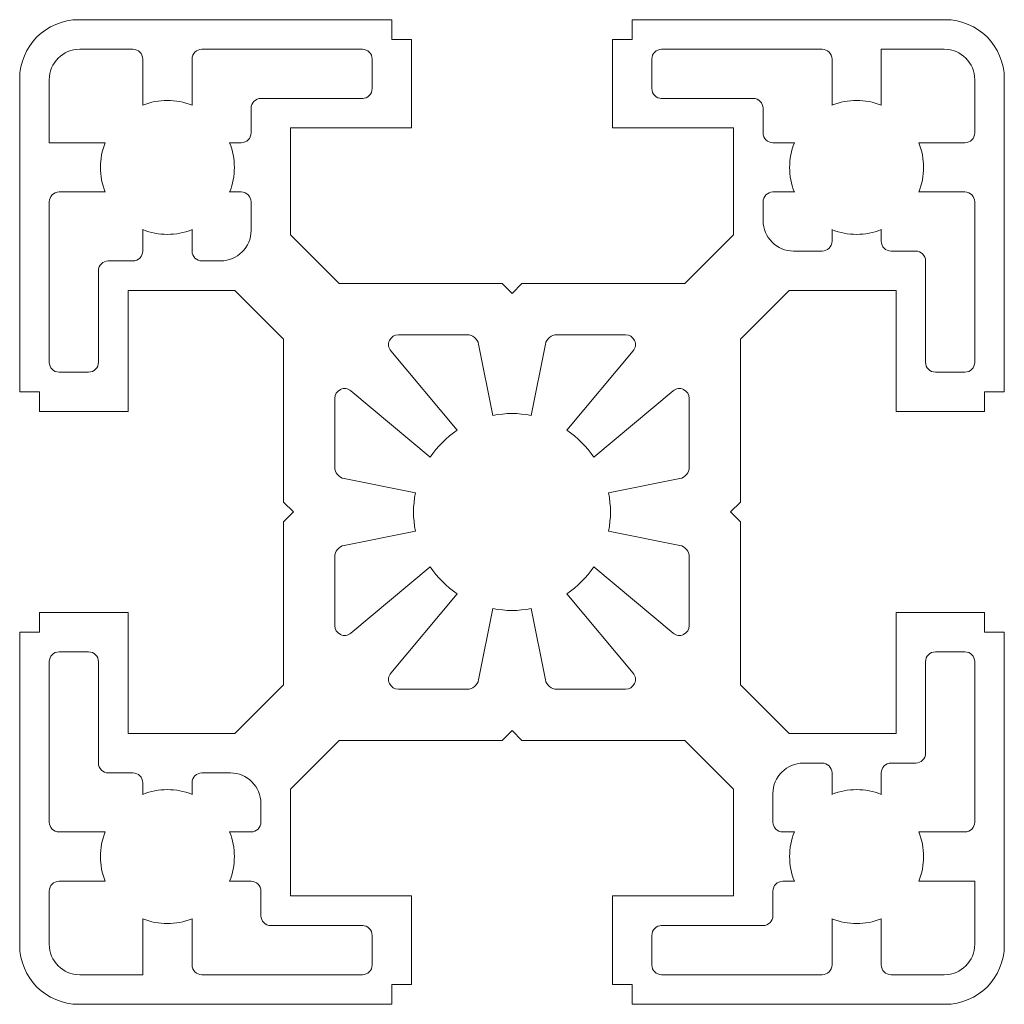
# Model space of a CAD drawing. Header units: millimetres. Extents: x -25 to 25, y -25 to 25.
import ezdxf

# ---------------------------------------------------------------- set-up
doc = ezdxf.new("R2010")
doc.units = ezdxf.units.MM

msp = doc.modelspace()

# ---------------------------------------------------------------- linework, layer by layer
at = {"color": 7, "linetype": 'Continuous', "lineweight": 15}
for p, q in [((-6.1, 25), (-22, 25)), ((-6.1, 25), (-6.1, 24)), ((6.1, 25), (22, 25)), ((6.1, 25), (6.1, 24)), ((-6.1, 24), (-5.1, 24)), ((-5.1, 24), (-5.1, 19.5)), ((6.1, 24), (5.1, 24)), ((5.1, 24), (5.1, 19.5)), ((-19.25, 23.5), (-21.95, 23.5)), ((-7.6, 23.5), (-15.75, 23.5)), ((15.75, 23.5), (7.6, 23.5)), ((18.75, 20.662), (18.75, 23.5)), ((21.95, 23.5), (18.75, 23.5)), ((-18.75, 20.662), (-18.75, 23)), ((-16.25, 20.662), (-16.25, 23)), ((-7.1, 23), (-7.1, 21.5)), ((7.1, 23), (7.1, 21.5)), ((16.25, 20.662), (16.25, 23)), ((-25, 6.1), (-25, 22)), ((-23.5, 21.95), (-23.5, 18.75)), ((23.5, 19.25), (23.5, 21.95)), ((25, 6.1), (25, 22)), ((-12.75, 21), (-7.6, 21)), ((7.6, 21), (12.25, 21)), ((-13.25, 20.5), (-13.25, 19.25)), ((12.75, 19.25), (12.75, 20.5)), ((-11.25, 19.5), (-11.25, 14.075)), ((-5.1, 19.5), (-11.25, 19.5)), ((5.1, 19.5), (11.25, 19.5)), ((11.25, 19.5), (11.25, 14.075)), ((-20.662, 18.75), (-23.5, 18.75)), ((-14.338, 18.75), (-13.75, 18.75)), ((14.338, 18.75), (13.25, 18.75)), ((20.662, 18.75), (23, 18.75)), ((-20.662, 16.25), (-23, 16.25)), ((-14.338, 16.25), (-13.75, 16.25)), ((14.338, 16.25), (13.25, 16.25)), ((20.662, 16.25), (23, 16.25)), ((-23.5, 15.75), (-23.5, 7.6)), ((-13.25, 15.75), (-13.25, 14.3)), ((12.75, 14.8), (12.75, 15.75)), ((23.5, 7.6), (23.5, 15.75)), ((-18.75, 14.338), (-18.75, 13.25)), ((-16.25, 14.338), (-16.25, 13.25)), ((-11.25, 14.075), (-8.775, 11.6)), ((8.775, 11.6), (11.25, 14.075)), ((16.25, 14.338), (16.25, 13.75)), ((18.75, 14.338), (18.75, 13.75)), ((15.75, 13.25), (14.3, 13.25)), ((20.5, 13.25), (19.25, 13.25)), ((-19.25, 12.75), (-20.5, 12.75)), ((-14.8, 12.75), (-15.75, 12.75)), ((21, 12.75), (21, 7.6)), ((-21, 7.6), (-21, 12.25)), ((-8.775, 11.6), (-0.5, 11.6)), ((0, 11.1), (-0.5, 11.6)), ((0, 11.1), (0.5, 11.6)), ((0.5, 11.6), (8.775, 11.6)), ((-19.5, 5.1), (-19.5, 11.25)), ((-19.5, 11.25), (-14.075, 11.25)), ((-11.6, 8.775), (-14.075, 11.25)), ((14.075, 11.25), (11.6, 8.775)), ((19.5, 11.25), (14.075, 11.25)), ((19.5, 5.1), (19.5, 11.25)), ((-11.6, 0.5), (-11.6, 8.775)), ((-2.283, 9), (-5.769, 9)), ((-0.975, 4.904), (-1.694, 8.517)), ((0.975, 4.904), (1.694, 8.517)), ((2.283, 9), (5.769, 9)), ((11.6, 8.775), (11.6, 0.5)), ((-2.778, 4.157), (-6.152, 8.179)), ((2.778, 4.157), (6.152, 8.179)), ((-23, 7.1), (-21.5, 7.1)), ((23, 7.1), (21.5, 7.1)), ((-25, 6.1), (-24, 6.1)), ((-24, 6.1), (-24, 5.1)), ((-4.157, 2.778), (-8.179, 6.152)), ((4.157, 2.778), (8.179, 6.152)), ((24, 6.1), (24, 5.1)), ((25, 6.1), (24, 6.1)), ((-9, 2.283), (-9, 5.769)), ((9, 2.283), (9, 5.769)), ((-24, 5.1), (-19.5, 5.1)), ((24, 5.1), (19.5, 5.1)), ((-4.904, 0.975), (-8.517, 1.694)), ((4.904, 0.975), (8.517, 1.694)), ((-11.1, 0), (-11.6, 0.5)), ((11.1, 0), (11.6, 0.5)), ((-11.1, 0), (-11.6, -0.5)), ((11.1, 0), (11.6, -0.5)), ((-11.6, -8.775), (-11.6, -0.5)), ((-4.904, -0.975), (-8.517, -1.694)), ((4.904, -0.975), (8.517, -1.694)), ((11.6, -0.5), (11.6, -8.775)), ((-9, -2.283), (-9, -5.769)), ((9, -5.769), (9, -2.283)), ((-4.157, -2.778), (-8.179, -6.152)), ((4.157, -2.778), (8.179, -6.152)), ((-2.778, -4.157), (-6.152, -8.179)), ((2.778, -4.157), (6.152, -8.179)), ((-0.975, -4.904), (-1.694, -8.517)), ((0.975, -4.904), (1.694, -8.517)), ((-24, -5.1), (-19.5, -5.1)), ((-24, -6.1), (-24, -5.1)), ((-19.5, -5.1), (-19.5, -11.25)), ((24, -5.1), (19.5, -5.1)), ((19.5, -5.1), (19.5, -11.25)), ((24, -6.1), (24, -5.1)), ((-25, -6.1), (-24, -6.1)), ((-25, -6.1), (-25, -22)), ((25, -6.1), (24, -6.1)), ((25, -6.1), (25, -22)), ((-21.5, -7.1), (-23, -7.1)), ((23, -7.1), (21.5, -7.1)), ((-23.5, -7.6), (-23.5, -15.75)), ((-21, -12.75), (-21, -7.6)), ((21, -7.6), (21, -12.25)), ((23.5, -15.75), (23.5, -7.6)), ((-14.075, -11.25), (-11.6, -8.775)), ((-5.769, -9), (-2.283, -9)), ((2.283, -9), (5.769, -9)), ((11.6, -8.775), (14.075, -11.25)), ((-19.5, -11.25), (-14.075, -11.25)), ((0, -11.1), (-0.5, -11.6)), ((0, -11.1), (0.5, -11.6)), ((19.5, -11.25), (14.075, -11.25)), ((-8.775, -11.6), (-11.25, -14.075)), ((-0.5, -11.6), (-8.775, -11.6)), ((8.775, -11.6), (0.5, -11.6)), ((11.25, -14.075), (8.775, -11.6)), ((14.8, -12.75), (15.75, -12.75)), ((19.25, -12.75), (20.5, -12.75)), ((-20.5, -13.25), (-19.25, -13.25)), ((-15.75, -13.25), (-14.3, -13.25)), ((16.25, -14.338), (16.25, -13.25)), ((18.75, -14.338), (18.75, -13.25)), ((-18.75, -14.338), (-18.75, -13.75)), ((-16.25, -14.338), (-16.25, -13.75)), ((-11.25, -19.5), (-11.25, -14.075)), ((11.25, -19.5), (11.25, -14.075)), ((13.25, -15.75), (13.25, -14.3)), ((-12.75, -14.8), (-12.75, -15.75)), ((-20.662, -16.25), (-23, -16.25)), ((-14.338, -16.25), (-13.25, -16.25)), ((14.338, -16.25), (13.75, -16.25)), ((20.662, -16.25), (23, -16.25)), ((-20.662, -18.75), (-23, -18.75)), ((-14.338, -18.75), (-13.25, -18.75)), ((14.338, -18.75), (13.75, -18.75)), ((20.662, -18.75), (23.5, -18.75)), ((23.5, -21.95), (23.5, -18.75)), ((-23.5, -19.25), (-23.5, -21.95)), ((-12.75, -19.25), (-12.75, -20.5)), ((-5.1, -19.5), (-11.25, -19.5)), ((-5.1, -24), (-5.1, -19.5)), ((5.1, -19.5), (11.25, -19.5)), ((5.1, -24), (5.1, -19.5)), ((13.25, -20.5), (13.25, -19.25)), ((-18.75, -20.662), (-18.75, -23.5)), ((-16.25, -20.662), (-16.25, -23)), ((-7.6, -21), (-12.25, -21)), ((12.75, -21), (7.6, -21)), ((16.25, -20.662), (16.25, -23)), ((18.75, -20.662), (18.75, -23)), ((-7.1, -21.5), (-7.1, -23)), ((7.1, -21.5), (7.1, -23)), ((-21.95, -23.5), (-18.75, -23.5)), ((-15.75, -23.5), (-7.6, -23.5)), ((7.6, -23.5), (15.75, -23.5)), ((19.25, -23.5), (21.95, -23.5)), ((-6.1, -25), (-6.1, -24)), ((-6.1, -24), (-5.1, -24)), ((6.1, -24), (5.1, -24)), ((6.1, -25), (6.1, -24)), ((-6.1, -25), (-22, -25)), ((6.1, -25), (22, -25))]:
    msp.add_line(p, q, dxfattribs=at)
for centre, radius, start, end in [((-22, 22), 3, 90, 180), ((22, 22), 3, 0, 90), ((-21.95, 21.95), 1.55, 90, 180), ((-19.25, 23), 0.5, 0, 90), ((-15.75, 23), 0.5, 90, 180), ((-7.6, 23), 0.5, 0, 90), ((7.6, 23), 0.5, 90, 180), ((15.75, 23), 0.5, 0, 90), ((21.95, 21.95), 1.55, 0, 90), ((-7.6, 21.5), 0.5, 270, 0), ((7.6, 21.5), 0.5, 180, 270), ((-17.5, 17.5), 3.4, 68.4294, 111.5706), ((-12.75, 20.5), 0.5, 90, 180), ((12.25, 20.5), 0.5, 0, 90), ((17.5, 17.5), 3.4, 68.4294, 111.5706), ((-13.75, 19.25), 0.5, 270, 0), ((13.25, 19.25), 0.5, 180, 270), ((23, 19.25), 0.5, 270, 0), ((-17.5, 17.5), 3.4, 158.4294, 201.5706), ((-17.5, 17.5), 3.4, 338.4294, 21.5706), ((17.5, 17.5), 3.4, 158.4294, 201.5706), ((17.5, 17.5), 3.4, 338.4294, 21.5706), ((-23, 15.75), 0.5, 90, 180), ((-13.75, 15.75), 0.5, 0, 90), ((13.25, 15.75), 0.5, 90, 180), ((23, 15.75), 0.5, 0, 90), ((14.3, 14.8), 1.55, 180, 270), ((-17.5, 17.5), 3.4, 248.4294, 291.5706), ((-14.8, 14.3), 1.55, 270, 0), ((17.5, 17.5), 3.4, 248.4294, 291.5706), ((15.75, 13.75), 0.5, 270, 0), ((19.25, 13.75), 0.5, 180, 270), ((-19.25, 13.25), 0.5, 270, 0), ((-15.75, 13.25), 0.5, 180, 270), ((20.5, 12.75), 0.5, 0, 90), ((-20.5, 12.25), 0.5, 90, 180), ((-5.769, 8.5), 0.5, 90, 220), ((-2.283, 8.4), 0.6, 11.25, 90), ((2.283, 8.4), 0.6, 90, 168.75), ((5.769, 8.5), 0.5, 320, 90), ((-23, 7.6), 0.5, 180, 270), ((-21.5, 7.6), 0.5, 270, 0), ((21.5, 7.6), 0.5, 180, 270), ((23, 7.6), 0.5, 270, 0), ((-8.5, 5.769), 0.5, 50, 180), ((8.5, 5.769), 0.5, 0, 130), ((0, 0), 5, 78.75, 101.25), ((0, 0), 5, 123.75, 146.25), ((0, 0), 5, 33.75, 56.25), ((-8.4, 2.283), 0.6, 180, 258.75), ((8.4, 2.283), 0.6, 281.25, 0), ((0, 0), 5, 168.75, 191.25), ((0, 0), 5, 348.75, 11.25), ((-8.4, -2.283), 0.6, 101.25, 180), ((8.4, -2.283), 0.6, 0, 78.75), ((0, 0), 5, 213.75, 236.25), ((0, 0), 5, 303.75, 326.25), ((0, 0), 5, 258.75, 281.25), ((-8.5, -5.769), 0.5, 180, 310), ((8.5, -5.769), 0.5, 230, 0), ((-23, -7.6), 0.5, 90, 180), ((-21.5, -7.6), 0.5, 0, 90), ((21.5, -7.6), 0.5, 90, 180), ((23, -7.6), 0.5, 0, 90), ((-5.769, -8.5), 0.5, 140, 270), ((5.769, -8.5), 0.5, 270, 40), ((-2.283, -8.4), 0.6, 270, 348.75), ((2.283, -8.4), 0.6, 191.25, 270), ((20.5, -12.25), 0.5, 270, 360), ((-20.5, -12.75), 0.5, 180, 270), ((14.8, -14.3), 1.55, 90, 180), ((15.75, -13.25), 0.5, 0, 90), ((19.25, -13.25), 0.5, 90, 180), ((-19.25, -13.75), 0.5, 0, 90), ((-15.75, -13.75), 0.5, 90, 180), ((-14.3, -14.8), 1.55, 0, 90), ((-17.5, -17.5), 3.4, 68.4294, 111.5706), ((17.5, -17.5), 3.4, 68.4294, 111.5706), ((-23, -15.75), 0.5, 180, 270), ((-13.25, -15.75), 0.5, 270, 0), ((13.75, -15.75), 0.5, 180, 270), ((23, -15.75), 0.5, 270, 0), ((-17.5, -17.5), 3.4, 158.4294, 201.5706), ((-17.5, -17.5), 3.4, 338.4294, 21.5706), ((17.5, -17.5), 3.4, 158.4294, 201.5706), ((17.5, -17.5), 3.4, 338.4294, 21.5706), ((-23, -19.25), 0.5, 90, 180), ((-13.25, -19.25), 0.5, 0, 90), ((13.75, -19.25), 0.5, 90, 180), ((-12.25, -20.5), 0.5, 180, 270), ((12.75, -20.5), 0.5, 270, 0), ((-17.5, -17.5), 3.4, 248.4294, 291.5706), ((-7.6, -21.5), 0.5, 0, 90), ((7.6, -21.5), 0.5, 90, 180), ((17.5, -17.5), 3.4, 248.4294, 291.5706), ((-22, -22), 3, 180, 270), ((-21.95, -21.95), 1.55, 180, 270), ((21.95, -21.95), 1.55, 270, 0), ((22, -22), 3, 270, 0), ((-15.75, -23), 0.5, 180, 270), ((-7.6, -23), 0.5, 270, 360), ((7.6, -23), 0.5, 180, 270), ((15.75, -23), 0.5, 270, 0), ((19.25, -23), 0.5, 180, 270)]:
    msp.add_arc(centre, radius, start, end, dxfattribs=at)

doc.saveas('drawing.dxf')
